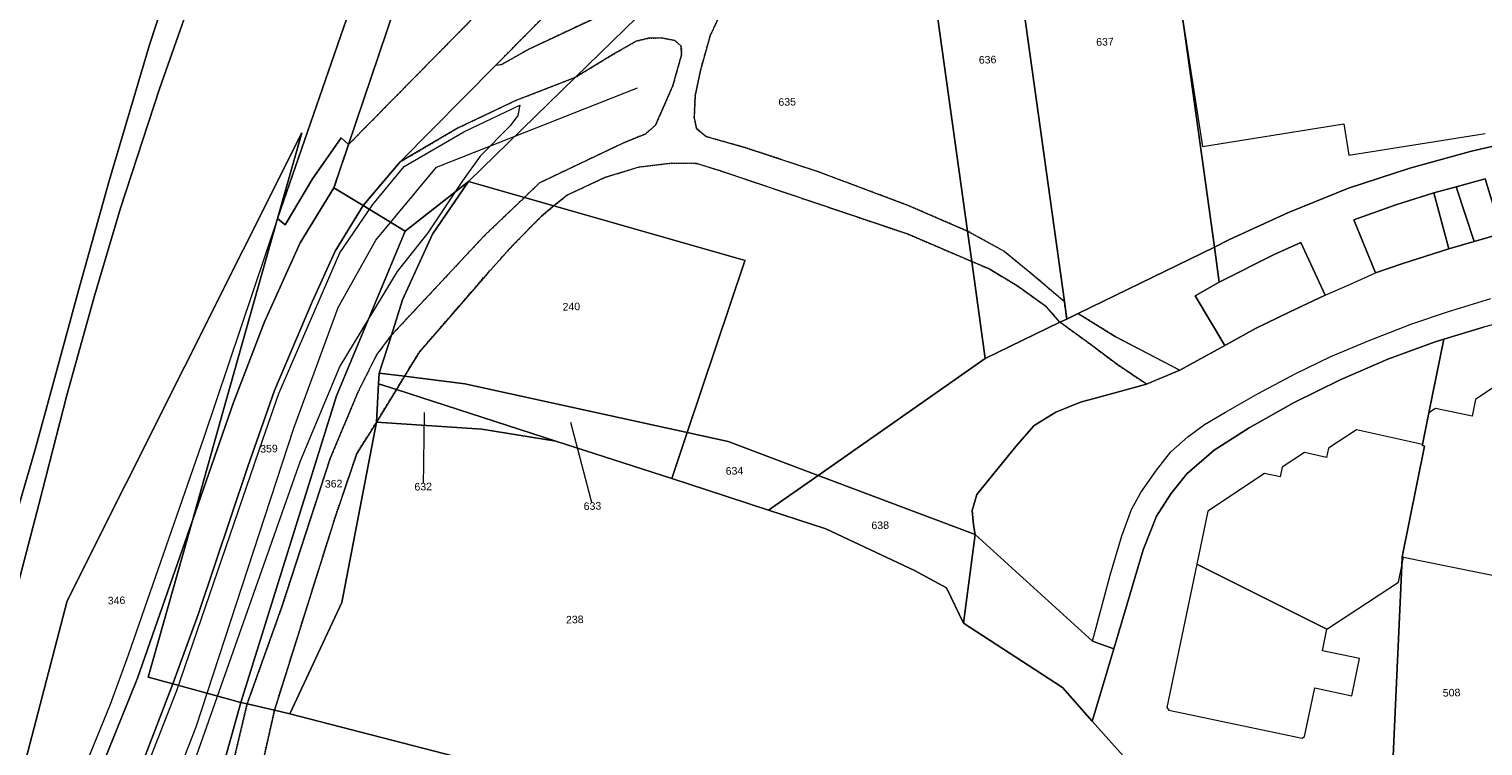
# Model space of a CAD drawing. Header units: millimetres. Extents: x -191 to 81095, y -508122 to 28741.
# Tile 32 of 251: x 4512 to 4647, y 9616 to 9683. Entities that reach past the tile are written whole.
import ezdxf

# ---------------------------------------------------------------- set-up
doc = ezdxf.new("R2010")
doc.units = ezdxf.units.MM
doc.linetypes.add('VE22-087 DB - VST Hervest-Dorsten ALK VA2736$0$1', pattern=[0])
doc.linetypes.add('VE22-087 DB - VST Hervest-Dorsten ALK VA2736$0$2', pattern=[0.16, 0.06, -0.1])
for name, color, linetype, lineweight in [('VE22-087 DB - VST Hervest-Dorsten ALK VA2736$0$AX_Flurstueck', 9, 'VE22-087 DB - VST Hervest-Dorsten ALK VA2736$0$1', 18), ('VE22-087 DB - VST Hervest-Dorsten ALK VA2736$0$AX_Gebaeude', 7, 'VE22-087 DB - VST Hervest-Dorsten ALK VA2736$0$1', 18), ('VE22-087 DB - VST Hervest-Dorsten ALK VA2736$0$AX_Gehoelz', 7, 'VE22-087 DB - VST Hervest-Dorsten ALK VA2736$0$1', 18), ('VE22-087 DB - VST Hervest-Dorsten ALK VA2736$0$AX_Gelaendekante', 7, 'VE22-087 DB - VST Hervest-Dorsten ALK VA2736$0$1', 18), ('VE22-087 DB - VST Hervest-Dorsten ALK VA2736$0$AX_Platz', 7, 'VE22-087 DB - VST Hervest-Dorsten ALK VA2736$0$1', 18), ('VE22-087 DB - VST Hervest-Dorsten ALK VA2736$0$AX_Strassenverkehr', 7, 'VE22-087 DB - VST Hervest-Dorsten ALK VA2736$0$1', 18), ('VE22-087 DB - VST Hervest-Dorsten ALK VA2736$0$AX_Strassenverkehrsanlage', 7, 'VE22-087 DB - VST Hervest-Dorsten ALK VA2736$0$1', 18), ('VE22-087 DB - VST Hervest-Dorsten ALK VA2736$0$AX_Vegetationsmerkmal', 7, 'VE22-087 DB - VST Hervest-Dorsten ALK VA2736$0$1', 18), ('VE22-087 DB - VST Hervest-Dorsten ALK VA2736$0$AX_Weg', 7, 'VE22-087 DB - VST Hervest-Dorsten ALK VA2736$0$1', 18), ('VE22-087 DB - VST Hervest-Dorsten ALK VA2736$0$AX_Wohnbauflaeche', 7, 'VE22-087 DB - VST Hervest-Dorsten ALK VA2736$0$1', 18)]:
    doc.layers.add(name, color=color, linetype=linetype, lineweight=lineweight)
doc.layers.add('XREF ALK Kataster', color=251, linetype='Continuous')
doc.styles.add('VE22-087 DB - VST Hervest-Dorsten ALK VA2736$0$0', font='arial.ttf')

# ---------------------------------------------------------------- blocks, each defined once
blk = doc.blocks.new('VE22-087 DB - VST Hervest-Dorsten ALK VA2736')
at = {"layer": 'VE22-087 DB - VST Hervest-Dorsten ALK VA2736$0$AX_Flurstueck', "linetype": 'VE22-087 DB - VST Hervest-Dorsten ALK VA2736$0$1', "lineweight": 13, "ltscale": 0.5}
for points in [[(4508.15, 9600.71, 0), (4515.68, 9629.53, 0), (4537.45, 9672.93, 0), (4535.2, 9664.99, 0), (4530.11, 9647.02, 0), (4527.3, 9636.98, 0), (4531.11, 9647.94, 0), (4534, 9655.41, 0), (4537.3, 9662.72, 0), (4540.43, 9667.84, 0), (4541.78, 9671.84, 0), (4548.14, 9690.71, 0)], [(4649.32, 9707.88, 0), (4640.13, 9706.74, 0), (4634.73, 9705.91, 0), (4623.06, 9704.11, 0), (4616.57, 9701.97, 0), (4617.24, 9697.21, 0), (4622.1, 9662.32, 0), (4623.51, 9663.03, 0), (4628.96, 9665.55, 0), (4634.55, 9667.81, 0), (4640.22, 9669.66, 0), (4645.95, 9671.23, 0), (4647.82, 9671.66, 0)], [(4569.04, 9692.95, 0), (4555.44, 9679.19, 0), (4546.58, 9670.23, 0), (4543.14, 9666.19, 0), (4547.03, 9663.81, 0), (4552.9, 9668.41, 0), (4562.79, 9678.06, 0), (4570.81, 9685.89, 0)], [(4647.82, 9671.66, 0), (4645.95, 9671.23, 0), (4640.22, 9669.66, 0), (4634.55, 9667.81, 0), (4628.96, 9665.55, 0), (4623.51, 9663.03, 0), (4622.1, 9662.32, 0), (4609.46, 9656.18, 0), (4608.4, 9655.67, 0), (4607.77, 9655.37, 0), (4600.85, 9652.01, 0), (4585.34, 9641.17, 0), (4599.9, 9635.69, 0), (4598.84, 9627.48, 0), (4608.01, 9621.51, 0), (4610.77, 9618.4, 0), (4611.02, 9619.2, 0), (4612.76, 9625.08, 0), (4615.5, 9634.26, 0), (4616.73, 9637.38, 0), (4618.06, 9639.47, 0), (4619.54, 9641.33, 0), (4622.09, 9643.52, 0), (4625.33, 9645.58, 0), (4629.51, 9647.93, 0), (4633.76, 9650.02, 0), (4638.19, 9651.94, 0), (4642.59, 9653.56, 0), (4643.37, 9653.8, 0), (4647.05, 9654.92, 0)], [(4638.67, 9615.18, 0), (4639.49, 9632.79, 0), (4639.53, 9633.63, 0), (4641.59, 9643.89, 0), (4641.39, 9643.93, 0), (4641.41, 9644.04, 0), (4642, 9646.97, 0), (4643.37, 9653.8, 0), (4642.59, 9653.56, 0), (4638.19, 9651.94, 0), (4633.76, 9650.02, 0), (4629.51, 9647.93, 0), (4625.33, 9645.58, 0), (4622.09, 9643.52, 0), (4619.54, 9641.33, 0), (4618.06, 9639.47, 0), (4616.73, 9637.38, 0), (4615.5, 9634.26, 0), (4612.76, 9625.08, 0), (4611.02, 9619.2, 0), (4610.77, 9618.4, 0), (4614.94, 9613.71, 0)], [(4548.8, 9647.01, 0), (4548.71, 9640.13, 0)], [(4562.37, 9646.1, 0), (4564.41, 9638.33, 0)]]:
    blk.add_polyline3d(points, dxfattribs=at)
for points in [[(4576.41, 9698.04, 0), (4580.51, 9699.81, 0), (4585.34, 9701.48, 0), (4587.13, 9701.82, 0), (4591.52, 9702.9, 0), (4575.68, 9700.43, 0), (4567.88, 9698.63, 0), (4564.74, 9697.91, 0), (4563.51, 9699.83, 0), (4558.68, 9698.46, 0), (4554.98, 9695.74, 0), (4550.06, 9692.12, 0), (4548.14, 9690.71, 0), (4541.78, 9671.84, 0), (4540.43, 9667.84, 0), (4543.14, 9666.19, 0), (4546.58, 9670.23, 0), (4555.44, 9679.19, 0), (4569.04, 9692.95, 0), (4572.46, 9695.84, 0)], [(4617.24, 9697.21, 0), (4616.57, 9701.97, 0), (4613.65, 9701, 0), (4598.47, 9699.4, 0), (4594.38, 9698.34, 0), (4594.88, 9694.8, 0), (4599.2, 9663.82, 0), (4599.59, 9661, 0), (4600.85, 9652.01, 0), (4607.77, 9655.37, 0), (4608.4, 9655.67, 0), (4608.18, 9657.28, 0), (4602.9, 9695.17, 0)], [(4585.95, 9696.15, 0), (4579.89, 9693.93, 0), (4574.87, 9689.99, 0), (4571.75, 9686.84, 0), (4570.81, 9685.89, 0), (4562.79, 9678.06, 0), (4552.9, 9668.41, 0), (4558.09, 9666.94, 0), (4560.84, 9666.15, 0), (4578.57, 9661.1, 0), (4578.55, 9661.05, 0), (4573.2, 9645.14, 0), (4577.01, 9644.31, 0), (4585.34, 9641.17, 0), (4600.85, 9652.01, 0), (4599.59, 9661, 0), (4599.2, 9663.82, 0), (4594.88, 9694.8, 0), (4594.38, 9698.34, 0), (4593.49, 9698.11, 0)], [(4609.46, 9656.18, 0), (4622.1, 9662.32, 0), (4617.24, 9697.21, 0), (4602.9, 9695.17, 0), (4608.18, 9657.28, 0), (4608.4, 9655.67, 0)], [(4515.68, 9629.53, 0), (4508.15, 9600.71, 0), (4507.27, 9598.05, 0), (4511.24, 9596.61, 0), (4516.7, 9608.76, 0), (4522.21, 9622.37, 0), (4527.3, 9636.98, 0), (4530.11, 9647.02, 0), (4535.2, 9664.99, 0), (4537.45, 9672.93, 0)], [(4547.03, 9663.81, 0), (4540.68, 9648.55, 0), (4531.8, 9620.13, 0), (4532.38, 9619.99, 0), (4534.91, 9619.41, 0), (4536.35, 9619.07, 0), (4541.16, 9629.38, 0), (4544.37, 9646.11, 0), (4544.57, 9649.67, 0), (4544.63, 9650.65, 0), (4545.76, 9654.18, 0), (4546.79, 9657.44, 0), (4549.56, 9663.53, 0), (4552.9, 9668.41, 0)], [(4552.9, 9668.41, 0), (4549.56, 9663.53, 0), (4546.79, 9657.44, 0), (4545.76, 9654.18, 0), (4544.63, 9650.65, 0), (4546.96, 9650.36, 0), (4552.56, 9649.66, 0), (4573.2, 9645.14, 0), (4578.55, 9661.05, 0), (4578.57, 9661.1, 0), (4560.84, 9666.15, 0), (4558.09, 9666.94, 0)], [(4537.3, 9662.72, 0), (4534, 9655.41, 0), (4531.11, 9647.94, 0), (4527.3, 9636.98, 0), (4523.21, 9622.45, 0), (4525.48, 9621.84, 0), (4531.8, 9620.13, 0), (4540.68, 9648.55, 0), (4547.03, 9663.81, 0), (4543.14, 9666.19, 0), (4540.43, 9667.84, 0)], [(4643.37, 9653.8, 0), (4642, 9646.97, 0), (4641.41, 9644.04, 0), (4641.39, 9643.93, 0), (4641.59, 9643.89, 0), (4639.53, 9633.63, 0), (4639.49, 9632.79, 0), (4638.67, 9615.18, 0), (4647.56, 9613.32, 0), (4651.22, 9631.25, 0), (4652.03, 9635.18, 0), (4654.04, 9645.05, 0), (4655.23, 9650.88, 0), (4656.51, 9657.14, 0), (4656.36, 9657.12, 0), (4651.69, 9656.13, 0), (4647.05, 9654.92, 0)], [(4546.96, 9650.36, 0), (4544.63, 9650.65, 0), (4544.57, 9649.67, 0), (4546.22, 9649.14, 0), (4561.02, 9644.35, 0), (4571.76, 9640.87, 0), (4573.2, 9645.14, 0), (4552.56, 9649.66, 0)], [(4544.57, 9649.67, 0), (4544.37, 9646.11, 0), (4554.16, 9645.46, 0), (4561.02, 9644.35, 0), (4546.22, 9649.14, 0)], [(4561.02, 9644.35, 0), (4554.16, 9645.46, 0), (4544.37, 9646.11, 0), (4541.16, 9629.38, 0), (4536.35, 9619.07, 0), (4582.1, 9607.26, 0), (4606.57, 9601, 0), (4610.1, 9600.09, 0), (4610.61, 9601.54, 0), (4614.94, 9613.71, 0), (4610.77, 9618.4, 0), (4608.01, 9621.51, 0), (4598.84, 9627.48, 0), (4597.26, 9630.74, 0), (4594.28, 9632.36, 0), (4586.05, 9636.23, 0), (4580.73, 9637.96, 0), (4574.98, 9639.83, 0), (4571.76, 9640.87, 0)], [(4577.01, 9644.31, 0), (4573.2, 9645.14, 0), (4571.76, 9640.87, 0), (4574.98, 9639.83, 0), (4580.73, 9637.96, 0), (4585.34, 9641.17, 0)], [(4594.28, 9632.36, 0), (4597.26, 9630.74, 0), (4598.84, 9627.48, 0), (4599.9, 9635.69, 0), (4585.34, 9641.17, 0), (4580.73, 9637.96, 0), (4586.05, 9636.23, 0)], [(4525.48, 9621.84, 0), (4523.21, 9622.45, 0), (4527.3, 9636.98, 0), (4522.21, 9622.37, 0), (4516.7, 9608.76, 0), (4511.24, 9596.61, 0), (4514.15, 9595.56, 0), (4517.17, 9594.47, 0), (4521.6, 9592.88, 0), (4529.62, 9612.37, 0), (4531.8, 9620.13, 0)], [(4529.62, 9612.37, 0), (4521.6, 9592.88, 0), (4521.09, 9591.65, 0), (4534.21, 9584.8, 0), (4553.41, 9574.76, 0), (4559.44, 9571.62, 0), (4567.13, 9567.6, 0), (4582.1, 9607.26, 0), (4536.35, 9619.07, 0), (4534.91, 9619.41, 0), (4532.38, 9619.99, 0), (4531.8, 9620.13, 0)]]:
    blk.add_polyline3d(points, close=True, dxfattribs=at)
at = {"layer": 'VE22-087 DB - VST Hervest-Dorsten ALK VA2736$0$AX_Gebaeude', "color": 7, "linetype": 'VE22-087 DB - VST Hervest-Dorsten ALK VA2736$0$1', "lineweight": 13, "ltscale": 0.5}
blk.add_polyline3d([(4650.46, 9693.53, 0), (4643.91, 9692.5, 0), (4644.15, 9691, 0), (4639.46, 9690.21, 0), (4639.19, 9691.9, 0), (4634.44, 9691.15, 0), (4634.71, 9689.44, 0), (4631.51, 9688.95, 0), (4631.94, 9686.2, 0), (4627.15, 9685.44, 0), (4627.06, 9686.01, 0), (4624, 9685.53, 0), (4624.09, 9684.97, 0), (4619.05, 9684.18, 0), (4620.99, 9671.66, 0), (4634.1, 9673.75, 0), (4634.56, 9670.85, 0), (4647.21, 9672.87, 0)], dxfattribs=at)
for points in [[(4647.83, 9649.24, 0), (4646.31, 9648.21, 0), (4646, 9646.67, 0), (4642.6, 9647.38, 0), (4642, 9646.97, 0), (4641.41, 9644.04, 0), (4641.39, 9643.93, 0), (4641.59, 9643.89, 0), (4639.53, 9633.63, 0), (4639.65, 9633.6, 0), (4651.22, 9631.25, 0), (4651.38, 9631.21, 0), (4652.2, 9635.15, 0), (4652.06, 9635.18, 0), (4652.03, 9635.18, 0), (4652, 9635.19, 0), (4654.01, 9645.06, 0), (4653.89, 9645.08, 0), (4650.56, 9645.76, 0), (4650.97, 9647.81, 0), (4650.36, 9648.73, 0)], [(4639.65, 9633.6, 0), (4639.53, 9633.63, 0), (4641.59, 9643.89, 0), (4641.39, 9643.93, 0), (4641.41, 9644.04, 0), (4635.28, 9645.39, 0), (4632.67, 9643.71, 0), (4632.49, 9642.82, 0), (4630.45, 9643.28, 0), (4628.4, 9641.93, 0), (4628.21, 9641.03, 0), (4626.74, 9641.35, 0), (4621.49, 9637.86, 0), (4620.47, 9632.94, 0), (4632.54, 9626.93, 0), (4639.18, 9631.28, 0), (4639.49, 9632.79, 0)], [(4632.54, 9626.93, 0), (4620.47, 9632.94, 0), (4617.7, 9619.66, 0), (4617.87, 9619.41, 0), (4630.23, 9616.8, 0), (4630.47, 9616.95, 0), (4631.41, 9621.47, 0), (4634.86, 9620.74, 0), (4635.57, 9624.2, 0), (4632.13, 9624.92, 0)]]:
    blk.add_polyline3d(points, close=True, dxfattribs=at)
at = {"layer": 'VE22-087 DB - VST Hervest-Dorsten ALK VA2736$0$AX_Gehoelz', "color": 3, "linetype": 'VE22-087 DB - VST Hervest-Dorsten ALK VA2736$0$1', "lineweight": 13, "ltscale": 0.5, "true_color": 0x00ff00}
blk.add_polyline3d([(4531.8, 9620.13, 0), (4529.62, 9612.37, 0), (4521.6, 9592.88, 0), (4522.59, 9592.56, 0), (4523.7, 9592.59, 0), (4524.41, 9593.66, 0), (4525.31, 9595.6, 0), (4530.56, 9612.31, 0), (4532.38, 9619.99, 0)], close=True, dxfattribs=at)
at = {"layer": 'VE22-087 DB - VST Hervest-Dorsten ALK VA2736$0$AX_Platz', "color": 254, "linetype": 'VE22-087 DB - VST Hervest-Dorsten ALK VA2736$0$1', "lineweight": 13, "ltscale": 0.5, "true_color": 0xd9ffd9}
for points in [[(4647.23, 9668.66, 0), (4644.54, 9667.92, 0), (4646.19, 9662.87, 0), (4648.75, 9663.6, 0)], [(4642.46, 9667.37, 0), (4638.92, 9666.24, 0), (4635.04, 9664.85, 0), (4637.05, 9659.94, 0), (4639.48, 9660.77, 0), (4643.86, 9662.17, 0)], [(4627.63, 9661.65, 0), (4622.55, 9659.07, 0), (4620.3, 9657.83, 0), (4623.08, 9653.22, 0), (4625.92, 9654.79, 0), (4629.04, 9656.3, 0), (4632.37, 9657.87, 0), (4630.11, 9662.77, 0)]]:
    blk.add_polyline3d(points, close=True, dxfattribs=at)
at = {"layer": 'VE22-087 DB - VST Hervest-Dorsten ALK VA2736$0$AX_Strassenverkehr', "color": 253, "linetype": 'VE22-087 DB - VST Hervest-Dorsten ALK VA2736$0$1', "lineweight": 13, "ltscale": 0.5, "true_color": 0x999999}
for points in [[(4591.52, 9702.9, 0), (4587.13, 9701.82, 0), (4585.34, 9701.48, 0), (4580.51, 9699.81, 0), (4576.41, 9698.04, 0), (4572.46, 9695.84, 0), (4569.04, 9692.95, 0), (4555.44, 9679.19, 0), (4555.98, 9679.25, 0), (4558.52, 9680.69, 0), (4569.09, 9685.67, 0), (4571.75, 9686.84, 0), (4574.87, 9689.99, 0), (4579.89, 9693.93, 0), (4585.95, 9696.15, 0), (4593.49, 9698.11, 0), (4594.62, 9699.69, 0), (4595.03, 9701.17, 0), (4594.66, 9703.38, 0)], [(4545.76, 9695.33, 0), (4542.16, 9685.06, 0), (4535.2, 9664.99, 0), (4535.9, 9664.4, 0), (4538.43, 9668.68, 0), (4539.89, 9670.72, 0), (4541.1, 9672.48, 0), (4541.78, 9671.84, 0), (4548.14, 9690.71, 0), (4548.95, 9693.11, 0), (4546.22, 9695.17, 0)], [(4548.14, 9690.71, 0), (4541.78, 9671.84, 0), (4554.05, 9684.31, 0), (4554.52, 9684.87, 0), (4554.81, 9685.55, 0), (4554.91, 9686.2, 0), (4554.84, 9686.97, 0), (4554.63, 9687.56, 0), (4550.06, 9692.12, 0), (4548.95, 9693.11, 0)], [(4562.79, 9678.06, 0), (4557.31, 9675.94, 0), (4551.95, 9673.39, 0), (4546.58, 9670.23, 0), (4543.14, 9666.19, 0), (4547.03, 9663.81, 0), (4552.9, 9668.41, 0)], [(4647.23, 9668.66, 0), (4648.75, 9663.6, 0), (4646.19, 9662.87, 0), (4643.86, 9662.17, 0), (4639.48, 9660.77, 0), (4637.05, 9659.94, 0), (4635.04, 9664.85, 0), (4638.92, 9666.24, 0), (4642.46, 9667.37, 0), (4644.54, 9667.92, 0)], [(4644.54, 9667.92, 0), (4642.46, 9667.37, 0), (4643.86, 9662.17, 0), (4646.19, 9662.87, 0)], [(4622.1, 9662.32, 0), (4609.46, 9656.18, 0), (4612.88, 9654.06, 0), (4618.88, 9650.92, 0), (4623.08, 9653.22, 0), (4620.3, 9657.83, 0), (4622.55, 9659.07, 0)]]:
    blk.add_polyline3d(points, close=True, dxfattribs=at)
at = {"layer": 'VE22-087 DB - VST Hervest-Dorsten ALK VA2736$0$AX_Strassenverkehrsanlage', "color": 7, "linetype": 'VE22-087 DB - VST Hervest-Dorsten ALK VA2736$0$1', "lineweight": 13, "ltscale": 0.5, "true_color": 0xf7f7f0}
for points in [[(4610.79, 9625.81, 0), (4612.44, 9631.91, 0), (4613.52, 9635.57, 0), (4614.41, 9638, 0), (4615.26, 9639.57, 0), (4616.73, 9641.66, 0), (4618.07, 9643.37, 0), (4619.63, 9644.75, 0), (4621.17, 9645.9, 0), (4623.13, 9647.04, 0), (4626.17, 9648.75, 0), (4629.65, 9650.61, 0), (4632.91, 9652.2, 0), (4636.45, 9653.69, 0), (4640.4, 9655.21, 0), (4643.72, 9656.33, 0), (4647.73, 9657.56, 0)], [(4632.37, 9657.87, 0), (4634.72, 9658.9, 0), (4637.05, 9659.94, 0)]]:
    blk.add_polyline3d(points, dxfattribs=at)
at = {"layer": 'VE22-087 DB - VST Hervest-Dorsten ALK VA2736$0$AX_Wohnbauflaeche', "color": 253, "linetype": 'VE22-087 DB - VST Hervest-Dorsten ALK VA2736$0$1', "lineweight": 13, "ltscale": 0.5, "true_color": 0x999999}
blk.add_polyline3d([(4649.32, 9707.88, 0), (4640.13, 9706.74, 0), (4634.73, 9705.91, 0), (4623.06, 9704.11, 0), (4616.57, 9701.97, 0), (4617.24, 9697.21, 0), (4622.1, 9662.32, 0), (4623.51, 9663.03, 0), (4628.96, 9665.55, 0), (4634.55, 9667.81, 0), (4640.22, 9669.66, 0), (4645.95, 9671.23, 0), (4647.82, 9671.66, 0)], dxfattribs=at)
at = {"layer": 'VE22-087 DB - VST Hervest-Dorsten ALK VA2736$0$AX_Flurstueck', "char_height": 0.7, "attachment_point": 2, "rotation": 1.5894, "style": 'VE22-087 DB - VST Hervest-Dorsten ALK VA2736$0$0', "bg_fill": 3, "box_fill_scale": 1, "bg_fill_color": 256, "bg_fill_transparency": 0}
for s, insert in [('637', (4611.94, 9681.72)), ('636', (4601.05, 9680.06)), ('635', (4582.46, 9676.15)), ('240', (4562.44, 9657.17)), ('359', (4534.39, 9644)), ('634', (4577.57, 9641.95)), ('362', (4540.39, 9640.75)), ('632', (4548.7, 9640.48)), ('633', (4564.4, 9638.68)), ('638', (4591.09, 9636.9)), ('346', (4520.25, 9629.93)), ('238', (4562.76, 9628.16)), ('508', (4644.09, 9621.38))]:
    blk.add_mtext(s, dxfattribs=dict(at, insert=insert))
at = {"layer": 'VE22-087 DB - VST Hervest-Dorsten ALK VA2736$0$AX_Gehoelz', "color": 3, "linetype": 'VE22-087 DB - VST Hervest-Dorsten ALK VA2736$0$1', "lineweight": 13, "ltscale": 0.5, "true_color": 0x00ff00}
for points in [[(4576.49, 9684.41, 0), (4575.34, 9681.94, 0), (4574.43, 9678.74, 0), (4573.93, 9676.38, 0), (4573.85, 9674.33, 0), (4574.05, 9673.34, 0), (4574.94, 9672.58, 0), (4578.54, 9671.58, 0), (4585.3, 9669.34, 0), (4593.64, 9666.22, 0), (4599.2, 9663.82, 0), (4602.59, 9661.95, 0), (4604.99, 9660.01, 0), (4608.18, 9657.28, 0), (4608.4, 9655.67, 0), (4609.46, 9656.18, 0), (4622.1, 9662.32, 0), (4617.24, 9697.21, 0)], [(4614.94, 9613.71, 0), (4610.77, 9618.4, 0), (4608.01, 9621.51, 0), (4598.84, 9627.48, 0), (4597.26, 9630.74, 0), (4594.28, 9632.36, 0), (4586.05, 9636.23, 0), (4580.73, 9637.96, 0), (4585.34, 9641.17, 0), (4600.85, 9652.01, 0), (4607.77, 9655.37, 0), (4606.52, 9656.8, 0), (4603.81, 9658.75, 0), (4601.13, 9660.34, 0), (4599.59, 9661, 0), (4593.7, 9663.52, 0), (4576.26, 9669.42, 0), (4574.05, 9670.1, 0), (4571.77, 9670.12, 0), (4568.72, 9669.76, 0), (4565.57, 9668.79, 0), (4562.05, 9667.16, 0), (4560.84, 9666.15, 0), (4559.69, 9665.21, 0), (4557.03, 9662.5, 0), (4554.66, 9659.9, 0), (4548.35, 9652.63, 0), (4546.96, 9650.36, 0), (4546.22, 9649.14, 0), (4544.37, 9646.11, 0), (4541.16, 9629.38, 0), (4536.35, 9619.07, 0), (4534.91, 9619.41, 0), (4533.55, 9613.38, 0)]]:
    blk.add_polyline3d(points, dxfattribs=at)
blk.add_polyline3d([(4568.47, 9681.42, 0), (4566.67, 9680.41, 0), (4562.79, 9678.06, 0), (4552.9, 9668.41, 0), (4549.56, 9663.53, 0), (4546.79, 9657.44, 0), (4545.76, 9654.18, 0), (4554.39, 9663.4, 0), (4558.09, 9666.94, 0), (4559.51, 9668.3, 0), (4567.24, 9671.97, 0), (4569.36, 9672.85, 0), (4570.26, 9673.64, 0), (4571.86, 9677.3, 0), (4572.66, 9680.12, 0), (4572.65, 9680.96, 0), (4572.06, 9681.49, 0), (4570.79, 9681.73, 0), (4569.62, 9681.7, 0)], close=True, dxfattribs=at)
at = {"layer": 'VE22-087 DB - VST Hervest-Dorsten ALK VA2736$0$AX_Gelaendekante', "color": 18, "linetype": 'VE22-087 DB - VST Hervest-Dorsten ALK VA2736$0$1', "lineweight": 13, "ltscale": 0.5, "true_color": 0x520000}
for points in [[(4515.4, 9596.1, 0), (4518.9, 9603.5, 0), (4525.86, 9621.24, 0), (4533.83, 9644.5, 0), (4535.33, 9648.76, 0), (4540.98, 9661.79, 0), (4544.02, 9666.3, 0), (4546.94, 9669.8, 0), (4552.48, 9673.01, 0), (4557.68, 9675.5, 0)], [(4557.68, 9675.5, 0), (4557.5, 9674.55, 0), (4556.77, 9673.57, 0), (4553.98, 9670.78, 0), (4552.35, 9668.47, 0), (4549.14, 9663.66, 0), (4546.3, 9660.06, 0), (4540.96, 9651.3, 0), (4537.31, 9642.48, 0), (4526.73, 9612.51, 0), (4519.66, 9594.44, 0)]]:
    blk.add_polyline3d(points, dxfattribs=at)
at = {"layer": 'VE22-087 DB - VST Hervest-Dorsten ALK VA2736$0$AX_Strassenverkehr', "color": 253, "linetype": 'VE22-087 DB - VST Hervest-Dorsten ALK VA2736$0$1', "lineweight": 13, "ltscale": 0.5, "true_color": 0x999999}
for points in [[(4510.19, 9634.85, 0), (4512.7, 9643.57, 0), (4514.17, 9648.9, 0), (4516.73, 9658.31, 0), (4519.57, 9668.48, 0), (4523.32, 9681.1, 0), (4526.77, 9691.66, 0)], [(4528.48, 9689.06, 0), (4524.26, 9677, 0), (4520.63, 9665.94, 0), (4518.21, 9657.82, 0), (4515.64, 9648.61, 0), (4513.04, 9638.46, 0), (4510.2, 9627.56, 0)], [(4506.86, 9578.18, 0), (4512.34, 9591.61, 0), (4514.15, 9595.56, 0), (4517.08, 9601.43, 0), (4522.21, 9613.32, 0), (4525.48, 9621.84, 0), (4527.84, 9628.27, 0), (4532.44, 9641.99, 0), (4534.92, 9649.04, 0), (4538.41, 9657.26, 0), (4540.53, 9661.97, 0), (4543.14, 9666.19, 0), (4540.43, 9667.84, 0), (4541.78, 9671.84, 0), (4541.1, 9672.48, 0), (4539.89, 9670.72, 0), (4538.43, 9668.68, 0), (4535.9, 9664.4, 0), (4535.2, 9664.99, 0), (4542.16, 9685.06, 0)], [(4647.82, 9671.66, 0), (4645.95, 9671.23, 0), (4640.22, 9669.66, 0), (4634.55, 9667.81, 0), (4628.96, 9665.55, 0), (4623.51, 9663.03, 0), (4622.1, 9662.32, 0), (4622.55, 9659.07, 0), (4627.63, 9661.65, 0), (4630.11, 9662.77, 0), (4632.37, 9657.87, 0), (4629.04, 9656.3, 0), (4625.92, 9654.79, 0), (4623.08, 9653.22, 0), (4618.88, 9650.92, 0), (4615.81, 9649.63, 0), (4612.98, 9648.86, 0), (4609.67, 9647.97, 0), (4607.39, 9647.03, 0), (4605.37, 9645.8, 0), (4603.83, 9644.03, 0), (4602.03, 9641.85, 0), (4600.07, 9639.39, 0), (4599.62, 9637.93, 0), (4599.74, 9636.59, 0), (4599.9, 9635.69, 0), (4610.79, 9625.81, 0), (4612.76, 9625.08, 0), (4615.5, 9634.26, 0), (4616.73, 9637.38, 0), (4618.06, 9639.47, 0), (4619.54, 9641.33, 0), (4622.09, 9643.52, 0), (4625.33, 9645.58, 0), (4629.51, 9647.93, 0), (4633.76, 9650.02, 0), (4638.19, 9651.94, 0), (4642.59, 9653.56, 0), (4643.37, 9653.8, 0), (4647.05, 9654.92, 0)], [(4526.77, 9691.66, 0), (4523.32, 9681.1, 0), (4519.57, 9668.48, 0), (4516.73, 9658.31, 0), (4514.17, 9648.9, 0), (4512.7, 9643.57, 0), (4510.19, 9634.85, 0)], [(4510.2, 9627.56, 0), (4513.04, 9638.46, 0), (4515.64, 9648.61, 0), (4518.21, 9657.82, 0), (4520.63, 9665.94, 0), (4524.26, 9677, 0), (4528.48, 9689.06, 0)], [(4529.62, 9612.37, 0), (4531.8, 9620.13, 0), (4532.38, 9619.99, 0), (4535.57, 9628.89, 0), (4540.08, 9642.73, 0), (4542.66, 9648.92, 0), (4544.37, 9652.32, 0), (4545.76, 9654.18, 0), (4546.79, 9657.44, 0), (4549.56, 9663.53, 0), (4552.9, 9668.41, 0), (4547.03, 9663.81, 0), (4543.14, 9666.19, 0), (4540.53, 9661.97, 0), (4538.41, 9657.26, 0), (4534.92, 9649.04, 0), (4532.44, 9641.99, 0), (4527.84, 9628.27, 0), (4525.48, 9621.84, 0), (4522.21, 9613.32, 0)]]:
    blk.add_polyline3d(points, dxfattribs=at)
for points in [[(4600.85, 9652.01, 0), (4585.34, 9641.17, 0), (4580.73, 9637.96, 0), (4586.05, 9636.23, 0), (4594.28, 9632.36, 0), (4597.26, 9630.74, 0), (4598.84, 9627.48, 0), (4608.01, 9621.51, 0), (4610.77, 9618.4, 0), (4611.02, 9619.2, 0), (4612.76, 9625.08, 0), (4610.79, 9625.81, 0), (4599.9, 9635.69, 0), (4599.74, 9636.59, 0), (4599.62, 9637.93, 0), (4600.07, 9639.39, 0), (4602.03, 9641.85, 0), (4603.83, 9644.03, 0), (4605.37, 9645.8, 0), (4607.39, 9647.03, 0), (4609.67, 9647.97, 0), (4612.98, 9648.86, 0), (4615.81, 9649.63, 0), (4613.05, 9651.47, 0), (4610.56, 9653.35, 0), (4607.77, 9655.37, 0)], [(4544.37, 9646.11, 0), (4542.54, 9643.2, 0), (4540.51, 9637.21, 0), (4534.91, 9619.41, 0), (4536.35, 9619.07, 0), (4541.16, 9629.38, 0)]]:
    blk.add_polyline3d(points, close=True, dxfattribs=at)
at = {"layer": 'VE22-087 DB - VST Hervest-Dorsten ALK VA2736$0$AX_Strassenverkehrsanlage', "color": 7, "linetype": 'VE22-087 DB - VST Hervest-Dorsten ALK VA2736$0$1', "lineweight": 13, "ltscale": 0.5, "true_color": 0xf7f7f0}
blk.add_polyline3d([(4535.2, 9664.99, 0), (4528.37, 9644.68, 0), (4521.35, 9624.5, 0), (4519.68, 9619.93, 0), (4517.55, 9614.71, 0), (4515.15, 9608.89, 0), (4511.61, 9601.16, 0), (4508.93, 9595.33, 0), (4507.05, 9590.94, 0), (4505.37, 9586.75, 0), (4503.21, 9581.08, 0), (4500.95, 9574.68, 0)], dxfattribs=at)
at = {"layer": 'VE22-087 DB - VST Hervest-Dorsten ALK VA2736$0$AX_Vegetationsmerkmal', "color": 7, "linetype": 'VE22-087 DB - VST Hervest-Dorsten ALK VA2736$0$1', "lineweight": 13, "ltscale": 0.5}
blk.add_polyline3d([(4519.42, 9596.72, 0), (4527.66, 9617.87, 0), (4536.7, 9645.54, 0), (4540.83, 9656.74, 0), (4544.32, 9662.98, 0), (4549.95, 9669.74, 0), (4568.58, 9677.09, 0)], dxfattribs=at)
at = {"layer": 'VE22-087 DB - VST Hervest-Dorsten ALK VA2736$0$AX_Weg', "color": 7, "linetype": 'VE22-087 DB - VST Hervest-Dorsten ALK VA2736$0$2', "lineweight": 13, "ltscale": 0.5}
for points in [[(4554.05, 9684.31, 0), (4541.78, 9671.84, 0), (4540.43, 9667.84, 0), (4543.14, 9666.19, 0), (4546.58, 9670.23, 0), (4551.95, 9673.39, 0), (4557.31, 9675.94, 0), (4562.79, 9678.06, 0), (4566.67, 9680.41, 0), (4568.47, 9681.42, 0), (4569.62, 9681.7, 0), (4570.79, 9681.73, 0), (4572.06, 9681.49, 0), (4572.65, 9680.96, 0), (4572.66, 9680.12, 0), (4571.86, 9677.3, 0), (4570.26, 9673.64, 0), (4569.36, 9672.85, 0), (4567.24, 9671.97, 0), (4559.51, 9668.3, 0), (4558.09, 9666.94, 0), (4554.39, 9663.4, 0), (4545.76, 9654.18, 0), (4544.37, 9652.32, 0), (4542.66, 9648.92, 0), (4540.08, 9642.73, 0), (4535.57, 9628.89, 0), (4532.38, 9619.99, 0), (4530.56, 9612.31, 0)], [(4533.55, 9613.38, 0), (4534.91, 9619.41, 0), (4540.51, 9637.21, 0), (4542.54, 9643.2, 0), (4544.37, 9646.11, 0), (4546.22, 9649.14, 0), (4546.96, 9650.36, 0), (4548.35, 9652.63, 0), (4554.66, 9659.9, 0), (4557.03, 9662.5, 0), (4559.69, 9665.21, 0), (4560.84, 9666.15, 0), (4562.05, 9667.16, 0), (4565.57, 9668.79, 0), (4568.72, 9669.76, 0), (4571.77, 9670.12, 0), (4574.05, 9670.1, 0), (4576.26, 9669.42, 0), (4593.7, 9663.52, 0), (4599.59, 9661, 0), (4601.13, 9660.34, 0), (4603.81, 9658.75, 0), (4606.52, 9656.8, 0), (4607.77, 9655.37, 0), (4610.56, 9653.35, 0), (4613.05, 9651.47, 0), (4615.81, 9649.63, 0), (4618.88, 9650.92, 0), (4612.88, 9654.06, 0), (4609.46, 9656.18, 0), (4608.4, 9655.67, 0), (4608.18, 9657.28, 0), (4604.99, 9660.01, 0), (4602.59, 9661.95, 0), (4599.2, 9663.82, 0), (4593.64, 9666.22, 0), (4585.3, 9669.34, 0), (4578.54, 9671.58, 0), (4574.94, 9672.58, 0), (4574.05, 9673.34, 0), (4573.85, 9674.33, 0), (4573.93, 9676.38, 0), (4574.43, 9678.74, 0), (4575.34, 9681.94, 0), (4576.49, 9684.41, 0)], [(4569.09, 9685.67, 0), (4558.52, 9680.69, 0), (4555.98, 9679.25, 0), (4555.44, 9679.19, 0), (4569.04, 9692.95, 0)]]:
    blk.add_polyline3d(points, dxfattribs=at)
at = {"layer": 'VE22-087 DB - VST Hervest-Dorsten ALK VA2736$0$AX_Wohnbauflaeche', "color": 253, "linetype": 'VE22-087 DB - VST Hervest-Dorsten ALK VA2736$0$1', "lineweight": 13, "ltscale": 0.5, "true_color": 0x999999}
blk.add_polyline3d([(4647.05, 9654.92, 0), (4643.37, 9653.8, 0), (4642, 9646.97, 0), (4641.41, 9644.04, 0), (4641.39, 9643.93, 0), (4641.59, 9643.89, 0), (4639.53, 9633.63, 0), (4639.49, 9632.79, 0), (4638.67, 9615.18, 0), (4647.56, 9613.32, 0), (4665.06, 9609.67, 0), (4666.99, 9618.95, 0), (4671.68, 9641.52, 0), (4668.74, 9642.13, 0), (4671.34, 9654.62, 0), (4670.05, 9658.62, 0), (4665.7, 9658.39, 0), (4661.02, 9657.84, 0), (4656.51, 9657.14, 0), (4656.36, 9657.12, 0), (4651.69, 9656.13, 0)], close=True, dxfattribs=at)
blk.add_polyline3d([(4638.67, 9615.18, 0), (4639.49, 9632.79, 0), (4639.53, 9633.63, 0), (4641.59, 9643.89, 0), (4641.39, 9643.93, 0), (4641.41, 9644.04, 0), (4642, 9646.97, 0), (4643.37, 9653.8, 0), (4642.59, 9653.56, 0), (4638.19, 9651.94, 0), (4633.76, 9650.02, 0), (4629.51, 9647.93, 0), (4625.33, 9645.58, 0), (4622.09, 9643.52, 0), (4619.54, 9641.33, 0), (4618.06, 9639.47, 0), (4616.73, 9637.38, 0), (4615.5, 9634.26, 0), (4612.76, 9625.08, 0), (4611.02, 9619.2, 0), (4610.77, 9618.4, 0), (4614.94, 9613.71, 0)], dxfattribs=at)

msp = doc.modelspace()

# ---------------------------------------------------------------- block references
at = {"layer": 'XREF ALK Kataster', "color": 251}
msp.add_blockref('VE22-087 DB - VST Hervest-Dorsten ALK VA2736', (0, 0), dxfattribs=at)

doc.saveas('drawing.dxf')
